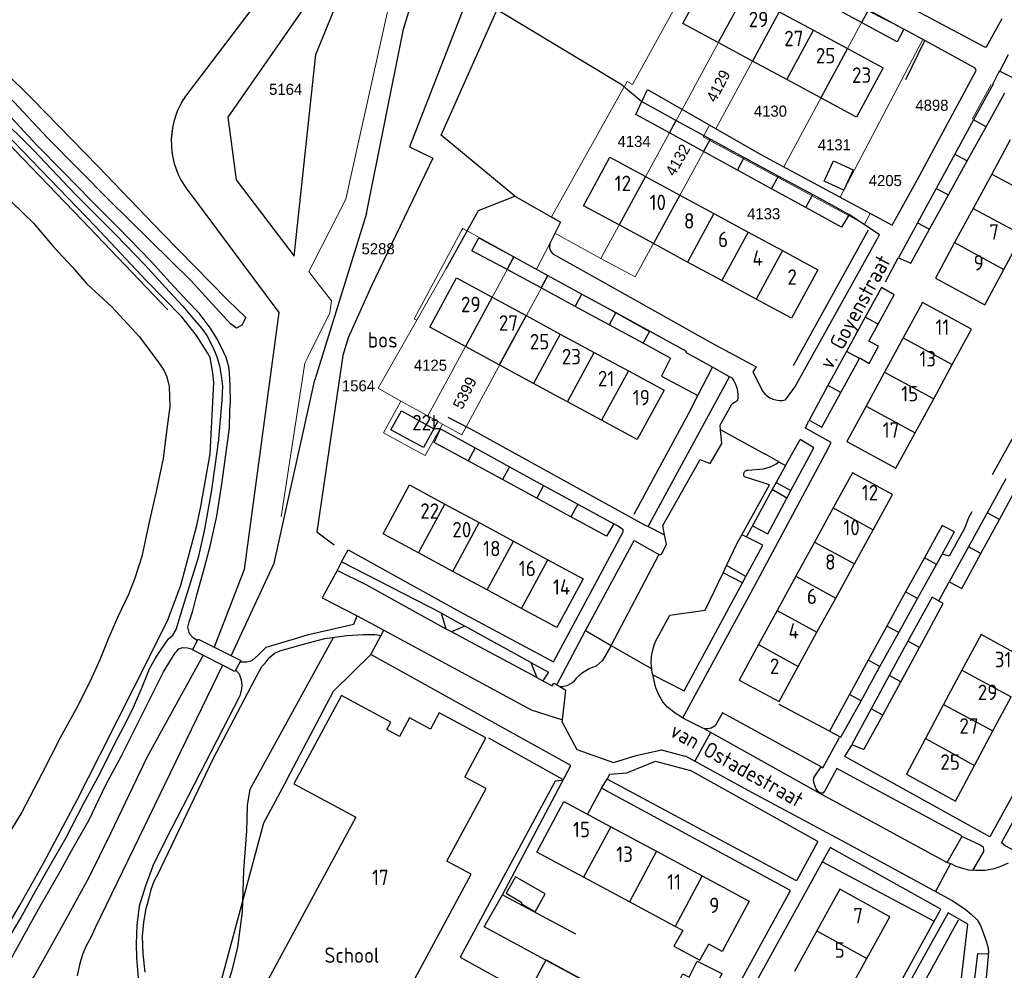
# Model space of a CAD drawing. Header units: metres. Extents: x 233829 to 239427, y 444283 to 448222.
# Tile 82 of 171: x 236238 to 236397, y 445300 to 445454. Entities that reach past the tile are written whole.
import ezdxf
from ezdxf.enums import TextEntityAlignment as Align

# ---------------------------------------------------------------- set-up
doc = ezdxf.new("R2010")
doc.units = ezdxf.units.M
doc.header["$MEASUREMENT"] = 0
for name, color, linetype in [('BIJGEBOUW', 4, 'Continuous'), ('DAKRAND', 4, 'Continuous'), ('DAKRAND-BYG', 4, 'Continuous'), ('FUNKTIEAAND', 253, 'Continuous'), ('Goud-kadastrale grenzen', 13, 'Continuous'), ('HEG', 253, 'Continuous'), ('HEK', 253, 'Continuous'), ('HOOFDGEBOUW', 4, 'Continuous'), ('HUISNUMMER', 253, 'Continuous'), ('INSTEEKSLOOT', 153, 'Continuous'), ('KANTVERH', 253, 'Continuous'), ('KANTWATER', 153, 'Continuous'), ('KNTONVERHARD', 253, 'Continuous'), ('KUNSTWERK', 253, 'Continuous'), ('MIDSLTGREPPEL', 253, 'Continuous'), ('OVLIJNOBJ', 253, 'Continuous'), ('RASTER', 253, 'Continuous'), ('STRAATNAAM', 253, 'Continuous'), ('TUSSENMUUR', 253, 'Continuous')]:
    doc.layers.add(name, color=color, linetype=linetype)
doc.layers.add('G01 kadestrale perceelsgrens', color=73, linetype='Continuous', lineweight=0)
doc.layers.add('Z01 perceelnummer', color=73, linetype='Continuous', lineweight=13)
doc.styles.get("Standard").update_dxf_attribs({"font": 'iso.shx'})
doc.styles.add('Styledgn001', font='dgn001.shx')

# ---------------------------------------------------------------- blocks, each defined once
blk = doc.blocks.new('A$C1532452F')
at = {"layer": 'G01 kadestrale perceelsgrens'}
for p, q in [((236337.138, 445443.037), (236350.871, 445468.059)), ((236358.587, 445463.901), (236345.149, 445439)), ((236364.133, 445460.913), (236350.605, 445435.879)), ((236375.19, 445454.955), (236361.584, 445429.723)), ((236381.021, 445451.989), (236375.19, 445454.955)), ((236384.076, 445450.317), (236381.021, 445451.989)), ((236370.693, 445424.819), (236384.076, 445450.317)), ((236336.266, 445443.526), (236324.003, 445421.631)), ((236337.138, 445443.037), (236336.266, 445443.526)), ((236392.075, 445437.419), (236395.113, 445443.044)), ((236345.149, 445439), (236344.069, 445436.986)), ((236345.149, 445439), (236349.55, 445436.483)), ((236344.069, 445436.986), (236332.016, 445414.91)), ((236349.55, 445436.483), (236348.519, 445434.577)), ((236349.55, 445436.483), (236350.605, 445435.879)), ((236349.61, 445433.987), (236337.551, 445411.901)), ((236348.519, 445434.577), (236349.61, 445433.987)), ((236349.61, 445433.987), (236374.652, 445420.432)), ((236361.584, 445429.723), (236370.693, 445424.819)), ((236372.852, 445423.657), (236370.693, 445424.819)), ((236375.583, 445422.187), (236372.852, 445423.657)), ((236324.003, 445421.631), (236324.671, 445421.251)), ((236324.563, 445418.962), (236325.476, 445420.792)), ((236325.476, 445420.792), (236324.671, 445421.251)), ((236374.652, 445420.432), (236375.583, 445422.187)), ((236310.379, 445419.364), (236306.984, 445413.294)), ((236309.457, 445419.397), (236309.655, 445419.765)), ((236310.379, 445419.364), (236309.655, 445419.765)), ((236317.946, 445415.171), (236310.379, 445419.364)), ((236323.75, 445417.33), (236324.563, 445418.962)), ((236324.563, 445418.962), (236332.016, 445414.91)), ((236321.584, 445413.181), (236323.75, 445417.33)), ((236317.946, 445415.171), (236303.977, 445389.402)), ((236321.584, 445413.181), (236317.946, 445415.171)), ((236332.016, 445414.91), (236337.551, 445411.901)), ((236306.984, 445413.294), (236302.222, 445404.91)), ((236321.584, 445413.181), (236323.466, 445412.135)), ((236323.466, 445412.135), (236309.494, 445386.36)), ((236323.466, 445412.135), (236334.366, 445406.08)), ((236302.222, 445404.91), (236301.788, 445405.145)), ((236334.366, 445406.08), (236339.878, 445403.03)), ((236299.641, 445391.793), (236303.977, 445389.402)), ((236303.977, 445389.402), (236306.369, 445388.083)), ((236306.369, 445388.083), (236305.688, 445386.802)), ((236309.494, 445386.36), (236306.369, 445388.083))]:
    blk.add_line(p, q, dxfattribs=at)
at = {"layer": 'G01 kadestrale perceelsgrens', "flags": 128}
for points in [[(236291.873, 445429.619), (236299.224, 445462.619), (236306.324, 445483.448), (236311.07, 445500)], [(236285.08, 445467.931), (236284.737, 445467.48), (236264.945, 445441.369)], [(236350.605, 445435.879), (236357.885, 445431.714), (236361.584, 445429.723)], [(236285.388, 445414.037), (236290.729, 445424.485), (236291.873, 445429.619)], [(236301.788, 445405.145), (236306.09, 445413.136), (236309.457, 445419.397)], [(236285.927, 445411.221), (236284.733, 445412.756), (236285.388, 445414.037)], [(236288.267, 445406.929), (236288.415, 445408.022), (236285.927, 445411.221)], [(236284.508, 445398.788), (236288.152, 445406.076), (236288.267, 445406.929)], [(236302.222, 445404.91), (236295.978, 445393.916), (236299.641, 445391.793)], [(236280.276, 445373.061), (236284.102, 445397.976), (236284.508, 445398.788)], [(236300.647, 445384.589), (236296.828, 445386.694), (236299.641, 445391.793)], [(236305.688, 445386.802), (236303.549, 445382.989), (236300.647, 445384.589)]]:
    blk.add_lwpolyline(points, dxfattribs=at)
at = {"layer": 'G01 kadestrale perceelsgrens'}
blk.add_ellipse((236275.463, 445433.775), major_axis=(-10.518, 7.594), ratio=1, start_param=0, end_param=1.3470204, dxfattribs=at)
at = {"layer": 'G01 kadestrale perceelsgrens', "style": 'Styledgn001'}
for s, rotation, p in [('4129', 62.58676, (236350.981, 445442.815)), ('4132', 60.26939, (236344.446, 445430.835)), ('5399', 63.38324, (236309.966, 445393.124))]:
    blk.add_text(s, height=1.8, rotation=rotation, dxfattribs=at).set_placement(p, align=Align.MIDDLE_CENTER)
at = {"layer": 'Z01 perceelnummer', "linetype": 'Continuous', "lineweight": 13, "style": 'Styledgn001'}
for s, p in [('5164', (236280.998, 445442.265)), ('4898', (236385.553, 445439.689)), ('4130', (236359.421, 445438.731)), ('4134', (236337.367, 445433.83)), ('4131', (236369.767, 445433.285)), ('4205', (236378.012, 445427.496)), ('4133', (236358.332, 445422.123)), ('5288', (236295.956, 445416.463)), ('4125', (236304.423, 445397.619)), ('1564', (236292.782, 445394.284))]:
    blk.add_text(s, height=1.8, dxfattribs=at).set_placement(p, align=Align.MIDDLE_CENTER)

msp = doc.modelspace()

# ---------------------------------------------------------------- linework, layer by layer
at = {"layer": 'BIJGEBOUW'}
msp.add_lwpolyline([(236304.99, 445387.35), (236303.3, 445384.28), (236298.03, 445387.18), (236299.73, 445390.26), (236304.99, 445387.35)], dxfattribs=at)
at = {"layer": 'DAKRAND'}
for p, q in [((236374.17, 445453.06), (236368.66, 445456.05)), ((236396.55, 445445.21), (236403.54, 445441.64)), ((236395.45, 445443.07), (236392.3, 445437.3)), ((236394.31, 445436.21), (236397.34, 445441.71)), ((236392.3, 445437.3), (236389.28, 445431.76)), ((236391.26, 445430.69), (236394.31, 445436.21)), ((236389.28, 445431.76), (236386.26, 445426.22)), ((236388.22, 445425.17), (236391.26, 445430.69)), ((236386.26, 445426.22), (236383.24, 445420.68)), ((236385.17, 445419.64), (236388.22, 445425.17))]:
    msp.add_line(p, q, dxfattribs=at)
for points in [[(236375.27, 445455.11), (236381.02, 445451.99), (236379.92, 445449.95), (236374.17, 445453.06)], [(236395.45, 445443.07), (236395.39, 445443.1), (236396.47, 445445.25), (236396.55, 445445.21)], [(236383.24, 445420.68), (236380.16, 445415.02), (236382.14, 445414.15), (236385.17, 445419.64)], [(236345.23, 445306.17), (236343.82, 445303.59), (236348.02, 445301.32), (236349.44, 445303.91)]]:
    msp.add_lwpolyline(points, dxfattribs=at)
at = {"layer": 'DAKRAND-BYG'}
for p, q in [((236344.2, 445437.23), (236349.74, 445434.22)), ((236348.62, 445432.18), (236343.1, 445435.2)), ((236349.74, 445434.22), (236355.2, 445431.25)), ((236354.08, 445429.18), (236348.62, 445432.18)), ((236355.2, 445431.25), (236360.74, 445428.23)), ((236359.62, 445426.15), (236354.08, 445429.18)), ((236360.74, 445428.23), (236366.28, 445425.22)), ((236365.15, 445423.12), (236359.62, 445426.15)), ((236366.28, 445425.22), (236372.15, 445422.03)), ((236317.93, 445415.13), (236323.4, 445412.14)), ((236322.31, 445410.12), (236316.82, 445413.09)), ((236323.4, 445412.14), (236328.93, 445409.12)), ((236327.85, 445407.12), (236322.31, 445410.12)), ((236377.37, 445410.18), (236374.76, 445405.38)), ((236379.44, 445408.99), (236377.37, 445410.18)), ((236328.93, 445409.12), (236334.39, 445406.13)), ((236376.85, 445404.24), (236379.44, 445408.99)), ((236333.32, 445404.16), (236327.85, 445407.12)), ((236334.39, 445406.13), (236339.92, 445403.11)), ((236374.76, 445405.38), (236371.75, 445399.84)), ((236338.86, 445401.16), (236333.32, 445404.16)), ((236375.36, 445401.51), (236376.85, 445404.24)), ((236339.92, 445403.11), (236345.8, 445399.89)), ((236343.26, 445398.78), (236338.86, 445401.16)), ((236345.8, 445399.89), (236345.7, 445399.71)), ((236345.7, 445399.71), (236347.02, 445398.99)), ((236350.03, 445397.32), (236347.02, 445398.99)), ((236371.75, 445399.84), (236368.74, 445394.31)), ((236370.82, 445393.18), (236373.83, 445398.71)), ((236373.83, 445398.71), (236373.88, 445398.79)), ((236347.68, 445392.74), (236350.03, 445397.32)), ((236311.67, 445384.23), (236317.21, 445381.2)), ((236316.08, 445379.11), (236310.54, 445382.12)), ((236317.21, 445381.2), (236322.74, 445378.17)), ((236321.62, 445376.09), (236316.08, 445379.11)), ((236322.74, 445378.17), (236328.27, 445375.15)), ((236397.51, 445379.24), (236394.49, 445373.73)), ((236396.47, 445372.65), (236399.48, 445378.17)), ((236327.15, 445373.08), (236321.62, 445376.09)), ((236328.27, 445375.15), (236334.09, 445371.97)), ((236394.49, 445373.73), (236391.46, 445368.21)), ((236393.46, 445367.13), (236396.47, 445372.65)), ((236386.29, 445365.39), (236389.18, 445370.64)), ((236384.33, 445366.46), (236381.3, 445360.93)), ((236383.24, 445359.88), (236386.29, 445365.39)), ((236381.3, 445360.93), (236378.27, 445355.41)), ((236380.19, 445354.36), (236383.24, 445359.88)), ((236383.54, 445351.95), (236387.4, 445359.07)), ((236378.27, 445355.41), (236375.24, 445349.88)), ((236377.15, 445348.84), (236380.19, 445354.36)), ((236381.68, 445352.94), (236378.66, 445347.41)), ((236380.53, 445346.41), (236383.54, 445351.95)), ((236375.24, 445349.88), (236372.21, 445344.35)), ((236374.1, 445343.32), (236377.15, 445348.84)), ((236378.66, 445347.41), (236375.73, 445342.03)), ((236377.6, 445341), (236380.53, 445346.41)), ((236372.21, 445344.35), (236368.96, 445338.41))]:
    msp.add_line(p, q, dxfattribs=at)
for points in [[(236343.1, 445435.2), (236337.64, 445438.19), (236338.62, 445440.27), (236344.2, 445437.23)], [(236369.65, 445430.7), (236372.81, 445429.23), (236371.29, 445425.96), (236368.13, 445427.42), (236369.65, 445430.7)], [(236372.15, 445422.03), (236370.92, 445419.96), (236365.15, 445423.12)], [(236316.82, 445413.09), (236311.14, 445416.15), (236312.27, 445418.23), (236317.93, 445415.13)], [(236373.88, 445398.79), (236375.39, 445397.92), (236376.92, 445400.72), (236375.36, 445401.51)], [(236343.26, 445398.78), (236341.78, 445395.85), (236347.68, 445392.74)], [(236368.74, 445394.31), (236365.69, 445388.7), (236367.76, 445387.58), (236370.82, 445393.18)], [(236310.54, 445382.12), (236305.01, 445385.13), (236306.04, 445387.31), (236311.67, 445384.23)], [(236334.09, 445371.97), (236332.91, 445369.95), (236327.15, 445373.08)], [(236389.18, 445370.64), (236387.2, 445371.69), (236384.33, 445366.46)], [(236391.46, 445368.21), (236388.36, 445362.54), (236390.39, 445361.49), (236393.46, 445367.13)], [(236387.4, 445359.07), (236385.57, 445360.07), (236381.68, 445352.94)], [(236368.96, 445338.41), (236370.84, 445337.41), (236374.1, 445343.32)], [(236375.73, 445342.03), (236372.58, 445336.26), (236374.56, 445335.41), (236377.6, 445341)], [(236323.01, 445312.08), (236318.18, 445314.85), (236316.65, 445312.19), (236319.23, 445310.7), (236319.1, 445310.49), (236321.36, 445309.19), (236323.01, 445312.08)], [(236351.58, 445299.18), (236349.24, 445294.49), (236344.2, 445296.99), (236345.26, 445299.12), (236346.29, 445298.6), (236347.57, 445301.18), (236351.58, 445299.18)]]:
    msp.add_lwpolyline(points, dxfattribs=at)
at = {"layer": 'HEG'}
for p, q in [((236381.36, 445443.86), (236384.4, 445450.14)), ((236363.14, 445397.58), (236375.28, 445419.52))]:
    msp.add_line(p, q, dxfattribs=at)
at = {"layer": 'HEK'}
for p, q in [((236368.96, 445338.41), (236360.86, 445342.71)), ((236367.76, 445317.29), (236385.91, 445307.65)), ((236316.18, 445311.84), (236327.88, 445305.62))]:
    msp.add_line(p, q, dxfattribs=at)
for points in [[(236318.09, 445425), (236306.14, 445434.86), (236315.23, 445455.16), (236335.3, 445443.09), (236338.62, 445440.27)], [(236337.46, 445293.58), (236313.13, 445306.73), (236316.08, 445311.94), (236327.16, 445332.85), (236294.76, 445350.82)]]:
    msp.add_lwpolyline(points, dxfattribs=at)
at = {"layer": 'HOOFDGEBOUW'}
for p, q in [((236360.84, 445454.81), (236366.38, 445451.82)), ((236366.38, 445451.82), (236371.9, 445448.85)), ((236356.53, 445446.84), (236350.99, 445449.83)), ((236362.08, 445443.85), (236356.53, 445446.84)), ((236367.6, 445440.87), (236362.08, 445443.85)), ((236398.23, 445434.09), (236395.23, 445428.55)), ((236339.24, 445428.14), (236344.78, 445425.14)), ((236395.23, 445428.55), (236392.22, 445423)), ((236344.78, 445425.14), (236350.28, 445422.16)), ((236392.22, 445423), (236389.22, 445417.45)), ((236350.28, 445422.16), (236355.83, 445419.16)), ((236340.5, 445417.31), (236334.96, 445420.31)), ((236355.83, 445419.16), (236361.38, 445416.16)), ((236397.19, 445413.13), (236400.19, 445418.69)), ((236346.03, 445414.31), (236340.5, 445417.31)), ((236361.38, 445416.16), (236367.1, 445413.06)), ((236351.58, 445411.31), (236346.03, 445414.31)), ((236357.13, 445408.31), (236351.58, 445411.31)), ((236314.4, 445408.63), (236319.89, 445405.66)), ((236319.89, 445405.66), (236325.43, 445402.66)), ((236388.85, 445397.73), (236391.95, 445403.44)), ((236325.43, 445402.66), (236330.9, 445399.69)), ((236380.9, 445402.04), (236377.89, 445396.5)), ((236315.56, 445397.68), (236310.08, 445400.65)), ((236330.9, 445399.69), (236336.44, 445396.69)), ((236321.1, 445394.68), (236315.56, 445397.68)), ((236385.84, 445392.19), (236388.85, 445397.73)), ((236336.44, 445396.69), (236342.21, 445393.56)), ((236377.89, 445396.5), (236374.89, 445390.97)), ((236326.57, 445391.71), (236321.1, 445394.68)), ((236382.83, 445386.65), (236385.84, 445392.19)), ((236332.11, 445388.71), (236326.57, 445391.71)), ((236376.04, 445371), (236379.15, 445376.7)), ((236306.77, 445375.15), (236312.31, 445372.15)), ((236369.59, 445374.52), (236366.56, 445368.99)), ((236312.31, 445372.15), (236317.86, 445369.15)), ((236373.01, 445365.47), (236376.04, 445371)), ((236317.86, 445369.15), (236323.41, 445366.15)), ((236366.56, 445368.99), (236363.54, 445363.46)), ((236308.04, 445364.25), (236302.5, 445367.25)), ((236323.41, 445366.15), (236329.13, 445363.06)), ((236369.99, 445359.94), (236373.01, 445365.47)), ((236313.59, 445361.25), (236308.04, 445364.25)), ((236363.54, 445363.46), (236360.52, 445357.93)), ((236319.14, 445358.25), (236313.59, 445361.25)), ((236366.96, 445354.41), (236369.99, 445359.94)), ((236360.52, 445357.93), (236357.49, 445352.4)), ((236363.94, 445348.88), (236366.96, 445354.41)), ((236390.42, 445348.26), (236387.45, 445342.7)), ((236387.45, 445342.7), (236384.5, 445337.2)), ((236395.42, 445338.43), (236398.4, 445343.98)), ((236392.42, 445332.83), (236395.42, 445338.43)), ((236333.59, 445322.93), (236341, 445318.96)), ((236341, 445318.96), (236348.41, 445314.98)), ((236336.62, 445310.78), (236329.21, 445314.76)), ((236348.41, 445314.98), (236356, 445310.91)), ((236344.03, 445306.81), (236336.62, 445310.78)), ((236375, 445301.63), (236378.72, 445308.38)), ((236345.23, 445306.17), (236344.03, 445306.81)), ((236366.94, 445306.08), (236363.32, 445299.5)), ((236371.37, 445295.06), (236375, 445301.63))]:
    msp.add_line(p, q, dxfattribs=at)
for points in [[(236350.99, 445449.83), (236345.25, 445452.92), (236349.55, 445460.9), (236355.3, 445457.8)], [(236371.9, 445448.85), (236377.65, 445445.74), (236373.35, 445437.77), (236367.6, 445440.87)], [(236334.96, 445420.31), (236329.21, 445423.42), (236333.46, 445431.27), (236339.24, 445428.14)], [(236389.22, 445417.45), (236386.12, 445411.72), (236394.09, 445407.41), (236397.19, 445413.13)], [(236367.1, 445413.06), (236362.86, 445405.21), (236357.13, 445408.31)], [(236310.08, 445400.65), (236304.32, 445403.77), (236308.64, 445411.76), (236314.4, 445408.63)], [(236391.95, 445403.44), (236384.01, 445407.76), (236380.9, 445402.04)], [(236342.21, 445393.56), (236337.88, 445385.58), (236332.11, 445388.71)], [(236374.89, 445390.97), (236371.78, 445385.25), (236379.72, 445380.94), (236382.83, 445386.65)], [(236379.15, 445376.7), (236372.71, 445380.23), (236369.59, 445374.52)], [(236302.5, 445367.25), (236296.77, 445370.34), (236301.05, 445378.24), (236306.77, 445375.15)], [(236329.13, 445363.06), (236324.86, 445355.16), (236319.14, 445358.25)], [(236401.45, 445349.67), (236393.52, 445354.04), (236390.42, 445348.26)], [(236357.49, 445352.4), (236354.36, 445346.66), (236360.84, 445343.2), (236363.94, 445348.88)], [(236301.02, 445340.58), (236299.39, 445337.56), (236297.37, 445338.65), (236298.03, 445339.86), (236290.01, 445344.18), (236282.3, 445329.89), (236292.33, 445324.48), (236274.12, 445290.7)], [(236313.44, 445329.11), (236309.97, 445330.98), (236313.39, 445337.32), (236305.86, 445341.38), (236304.43, 445338.74), (236301.02, 445340.58)], [(236384.5, 445337.2), (236381.42, 445331.46), (236389.35, 445327.09), (236392.42, 445332.83)], [(236292.45, 445280.81), (236311.02, 445315.25), (236307.1, 445317.37), (236313.44, 445329.11)], [(236329.21, 445314.76), (236321.62, 445318.83), (236326, 445327), (236333.59, 445322.93)], [(236378.72, 445308.38), (236370.67, 445312.83), (236366.94, 445306.08)], [(236356, 445310.91), (236351.62, 445302.74), (236349.44, 445303.91)]]:
    msp.add_lwpolyline(points, dxfattribs=at)
at = {"layer": 'INSTEEKSLOOT'}
for p, q in [((236300.04, 445451.99), (236309.4, 445481.99)), ((236296.26, 445473.1), (236271.66, 445437.78)), ((236285.86, 445447.91), (236296.26, 445473.1)), ((236285.08, 445467.93), (236264.95, 445441.37)), ((236294.07, 445422.18), (236300.04, 445451.99)), ((236282.35, 445415.29), (236285.86, 445447.91)), ((236271.66, 445437.78), (236272.99, 445427.64)), ((236272.99, 445427.64), (236282.35, 445415.29)), ((236265.73, 445425.21), (236279.88, 445406.14)), ((236294.07, 445422.18), (236285.73, 445395.27)), ((236279.88, 445406.14), (236274.26, 445364.56)), ((236279.13, 445365.6), (236285.73, 445395.27)), ((236272.19, 445350.61), (236279.13, 445365.6)), ((236274.26, 445364.56), (236269.42, 445352))]:
    msp.add_line(p, q, dxfattribs=at)
msp.add_lwpolyline([(236264.95, 445441.37), (236264.41, 445440.56), (236263.93, 445439.72), (236263.52, 445438.84), (236263.17, 445437.93), (236262.9, 445437), (236262.69, 445436.05), (236262.56, 445435.09), (236262.5, 445434.12), (236262.51, 445433.15), (236262.59, 445432.18), (236262.75, 445431.22), (236262.97, 445430.28), (236263.27, 445429.36), (236263.63, 445428.46), (236264.06, 445427.59), (236264.56, 445426.75), (236265.11, 445425.96), (236265.72, 445425.2)], dxfattribs=at)
at = {"layer": 'KANTVERH'}
for p, q in [((236384.4, 445450.14), (236381.02, 445451.99)), ((236396.55, 445445.21), (236397.95, 445447.9)), ((236396.46, 445445.04), (236396.55, 445445.21)), ((236338.62, 445440.27), (236339.52, 445442.22)), ((236339.52, 445442.22), (236357.89, 445431.71)), ((236377.07, 445418.7), (236372.15, 445422.03)), ((236378.03, 445411.11), (236380.08, 445414.99)), ((236405.57, 445398.51), (236395.31, 445379.86)), ((236352.82, 445395.76), (236350.03, 445397.32)), ((236339.63, 445371.51), (236352.82, 445395.76)), ((236353.17, 445395.57), (236352.82, 445395.76)), ((236351.32, 445387.91), (236353.16, 445391.34)), ((236353.83, 445391.71), (236353.16, 445391.34)), ((236351.37, 445387.16), (236351.32, 445387.91)), ((236351.38, 445387.16), (236358.58, 445383.25)), ((236361.85, 445381.4), (236364.23, 445385.59)), ((236368.32, 445383.32), (236369.27, 445385.11)), ((236360.81, 445382), (236358.53, 445383.3)), ((236355.79, 445380.65), (236358.31, 445380.86)), ((236360.35, 445378.66), (236359.71, 445377.48)), ((236360.35, 445378.66), (236362.75, 445377.34)), ((236362.1, 445376.12), (236359.71, 445377.48)), ((236362.1, 445376.12), (236362.75, 445377.34)), ((236391.48, 445372.91), (236390.83, 445371.18)), ((236392.02, 445373.89), (236391.48, 445372.91)), ((236339.63, 445371.51), (236342.31, 445370.15)), ((236342.61, 445368.66), (236342.31, 445370.15)), ((236355.49, 445369.86), (236354.81, 445370.16)), ((236355.6, 445369.8), (236355.49, 445369.86)), ((236390.83, 445371.18), (236388.33, 445366.71)), ((236290.06, 445365.81), (236291.1, 445367.73)), ((236388.33, 445366.71), (236387.24, 445367.06)), ((236290.06, 445365.81), (236289.31, 445364.41)), ((236306.23, 445357.47), (236290.06, 445365.81)), ((236351.76, 445364.02), (236352.33, 445365.21)), ((236355.44, 445363.41), (236352.33, 445365.21)), ((236294.14, 445362.03), (236289.31, 445364.41)), ((236354.89, 445362.39), (236351.76, 445364.02)), ((236354.89, 445362.39), (236355.44, 445363.41)), ((236306.97, 445354.93), (236294.14, 445362.03)), ((236386.65, 445359.48), (236388.36, 445362.54)), ((236292.56, 445357.06), (236296.89, 445354.72)), ((236306.23, 445357.47), (236310, 445355.41)), ((236306.97, 445354.93), (236306.23, 445357.47)), ((236310, 445355.41), (236307.83, 445354.5)), ((236320.67, 445349.49), (236310, 445355.41)), ((236294.76, 445350.82), (236296.89, 445354.72)), ((236307.83, 445354.5), (236306.97, 445354.93)), ((236321.62, 445347.07), (236307.83, 445354.5)), ((236333.67, 445352.28), (236332.25, 445349.82)), ((236333.67, 445352.28), (236340.22, 445348.51)), ((236320.67, 445349.49), (236321.62, 445347.07)), ((236331.29, 445348.95), (236332.25, 445349.82)), ((236321.62, 445347.07), (236322.63, 445346.57)), ((236322.63, 445346.57), (236324.14, 445345.76)), ((236324.14, 445345.76), (236324.37, 445346.15)), ((236324.38, 445346.16), (236325.33, 445345.62)), ((236325.33, 445345.62), (236326.34, 445345.06)), ((236325.79, 445340.24), (236326.34, 445345.06)), ((236325.74, 445339.87), (236325.79, 445340.24)), ((236325.74, 445339.87), (236328.11, 445335.45)), ((236349.74, 445338.21), (236347.18, 445333.54)), ((236325.86, 445330.56), (236313.89, 445337.29)), ((236328.11, 445335.45), (236334.02, 445333.35)), ((236337.69, 445334.47), (236341.82, 445335.38)), ((236341.82, 445335.38), (236345.59, 445334.36)), ((236334.02, 445333.35), (236337.69, 445334.47)), ((236336.17, 445331.66), (236340.82, 445333.53)), ((236340.82, 445333.53), (236346.48, 445332.01)), ((236333.47, 445331.43), (236336.17, 445331.66)), ((236367.12, 445320.52), (236346.48, 445332.01)), ((236332.11, 445329.15), (236333.04, 445330.62)), ((236388.57, 445316.99), (236386.11, 445312.48))]:
    msp.add_line(p, q, dxfattribs=at)
for points in [[(236274.53, 445405.33), (236273.91, 445404.08), (236273.04, 445403.61), (236272.06, 445404.29), (236265.65, 445411.3), (236252.42, 445424.32), (236242.4, 445434.47), (236231.62, 445445.95), (236226.47, 445451.16), (236225.93, 445453.19), (236226.17, 445454.18), (236226.9, 445455.01), (236228.29, 445456.02)], [(236379.36, 445457.04), (236394.08, 445449.15), (236394.39, 445449.14), (236396.9, 445453.73)], [(236357.89, 445431.71), (236379.12, 445420.28), (236383.2, 445427.69), (236392.7, 445445.32), (236392.56, 445445.68), (236384.4, 445450.14)], [(236266.72, 445353.04), (236266.06, 445353.53), (236265.43, 445354.14), (236265.15, 445355.24), (236265.37, 445356.08), (236265.96, 445357.86), (236266.61, 445360.48), (236267.68, 445364.09), (236268.77, 445368.34), (236269.86, 445373.19), (236270.73, 445378.74), (236271.89, 445387.5), (236271.98, 445390.27), (236272.08, 445391.72), (236272.02, 445394.19), (236271.89, 445396.4), (236271.82, 445397.36), (236271.37, 445398.84), (236270.99, 445399.7), (236269.96, 445401.8), (236268.77, 445403.65), (236266.98, 445406.03), (236265.04, 445408.05), (236262.33, 445411.01), (236259.27, 445414.33), (236253.92, 445419.9), (236249.6, 445424.22), (236245.03, 445428.9), (236240.75, 445433.22), (236236.62, 445437.63)], [(236306.94, 445413.21), (236312.21, 445422.64), (236318.09, 445425)], [(236318.09, 445425), (236325.48, 445420.79), (236323.75, 445417.33), (236323.68, 445416.63), (236323.91, 445416.02), (236324.25, 445415.65), (236335.01, 445409.6), (236349.91, 445401.25), (236357.14, 445397.38)], [(236361.85, 445392), (236363.35, 445394.05), (236377.07, 445418.7)], [(236357.14, 445397.38), (236356.57, 445396.55), (236358.2, 445393.39)], [(236353.17, 445395.57), (236353.5, 445395.08), (236353.77, 445394.55), (236353.98, 445393.98), (236354.1, 445393.4), (236354.15, 445392.81), (236354.13, 445392.21)], [(236354.13, 445392.21), (236354.1, 445392.01), (236353.99, 445391.84), (236353.83, 445391.71)], [(236358.2, 445393.39), (236358.53, 445392.99), (236358.92, 445392.65), (236359.35, 445392.36), (236359.81, 445392.14), (236360.31, 445391.99), (236360.82, 445391.92), (236361.33, 445391.92), (236361.85, 445392)], [(236307.26, 445389.22), (236310.91, 445387.34), (236338.95, 445371.85), (236339.63, 445371.51)], [(236306.04, 445387.31), (236304.99, 445387.35), (236305.68, 445388.6)], [(236369.27, 445385.11), (236365.1, 445387.41), (236365.64, 445388.65)], [(236342.31, 445370.15), (236342.01, 445371.67), (236348.07, 445382.34), (236349.69, 445381.69), (236351.54, 445384.95), (236351.37, 445387.16)], [(236236.02, 445304.51), (236238.09, 445308.09), (236240.57, 445312.61), (236243, 445316.89), (236245.43, 445321.06), (236248.28, 445326.62), (236250.92, 445331.48), (236253.36, 445336.4), (236255.28, 445340.09), (236256.37, 445342.26), (236257.79, 445345.51), (236258.99, 445348.51), (236259.93, 445350.23), (236260.85, 445351.61), (236262.03, 445353.32), (236262.74, 445353.95), (236263.26, 445354.84), (236264.38, 445358.39), (236266.94, 445366.74), (236267.87, 445370.8), (236269, 445377.09), (236270.05, 445384.33), (236270.07, 445385.07)], [(236362.75, 445377.34), (236366.43, 445384.27), (236364.23, 445385.59)], [(236345.23, 445340.57), (236356.97, 445362.09), (236368.32, 445383.32)], [(236358.31, 445380.86), (236358.84, 445380.99), (236359.37, 445381.17), (236359.87, 445381.4), (236360.35, 445381.68), (236360.81, 445382)], [(236360.81, 445382), (236361.85, 445381.4), (236360.35, 445378.66)], [(236354.81, 445370.16), (236359.29, 445378.24), (236355.21, 445379.56)], [(236355.21, 445379.56), (236355.13, 445379.76), (236355.1, 445379.97), (236355.14, 445380.17), (236355.24, 445380.36), (236355.39, 445380.51), (236355.58, 445380.61), (236355.79, 445380.65)], [(236359.71, 445377.48), (236355.65, 445370.04), (236355.49, 445369.86)], [(236356.55, 445371.63), (236359.03, 445370.33), (236362.1, 445376.12)], [(236291.1, 445367.73), (236291.23, 445367.68), (236309.11, 445357.77), (236324.32, 445349.61), (236334.26, 445368.14), (236335.6, 445370.66), (236335.61, 445370.96), (236334.78, 445371.59), (236333.99, 445372.03)], [(236352.33, 445365.21), (236354.07, 445368.82), (236354.81, 445370.16)], [(236355.44, 445363.41), (236358.18, 445368.5), (236355.6, 445369.8)], [(236329.52, 445354.67), (236337.36, 445369.24), (236341.11, 445367.15), (236341.55, 445366.93), (236341.86, 445367.12), (236342.61, 445368.66)], [(236324.85, 445345.89), (236329.52, 445354.67), (236333.67, 445352.28), (236341.38, 445366.96)], [(236289.31, 445364.41), (236286.93, 445359.99), (236292.56, 445357.06)], [(236343.15, 445357.19), (236348.85, 445357.96), (236351.76, 445364.02)], [(236340.28, 445347.59), (236345.49, 445344.94), (236354.89, 445362.39)], [(236276.59, 445350.77), (236277.86, 445352.01), (236282.06, 445353.21), (236284.67, 445354.03), (236292.01, 445355.71), (236292.56, 445357.06)], [(236340.28, 445347.83), (236340.14, 445349.47), (236340.19, 445350.47), (236340.34, 445351.36), (236340.64, 445352.3), (236340.84, 445352.9), (236343.15, 445357.19)], [(236269.27, 445333.92), (236276.01, 445346.76), (236277.15, 445348.87), (236277.66, 445349.41), (236278.32, 445350.29), (236279.13, 445350.97), (236280.04, 445351.39), (236284.24, 445352.6), (236287.34, 445353.42), (236290.88, 445353.9), (236293.57, 445354.04), (236295.41, 445354.05), (236296.43, 445353.88)], [(236296.89, 445354.72), (236320.73, 445341.86), (236325.79, 445340.24)], [(236229.05, 445290.09), (236231.67, 445294.06), (236234.24, 445297.73), (236236.71, 445301.76), (236239.66, 445307.16), (236241.26, 445310.06), (236244.31, 445315.32), (236246.64, 445319.54), (236249.22, 445324.06), (236251.93, 445329.72), (236254.42, 445334.39), (236256.91, 445339.36), (236259.04, 445343.59), (236261.22, 445348.02), (236263.13, 445351.06), (236263.38, 445351.35), (236263.74, 445351.74), (236264.34, 445351.93), (236265.13, 445351.91), (236265.99, 445351.68)], [(236273.63, 445349.64), (236274.78, 445349.62), (236275.58, 445349.85), (236276.14, 445350.33), (236276.59, 445350.77)], [(236320.67, 445349.49), (236323.53, 445347.96), (236322.63, 445346.57)], [(236403.96, 445350.12), (236409.19, 445347.27), (236394.95, 445321.28), (236371.48, 445334.32), (236372.58, 445336.11)], [(236272.9, 445348.34), (236273.49, 445347.66), (236273.82, 445346.7), (236273.9, 445345.91), (236273.84, 445345.26), (236273.68, 445344.57), (236273.57, 445344.12), (236261.58, 445320.76), (236259.55, 445316.73), (236258.34, 445313.37), (236257.32, 445310.07), (236256.91, 445306.99), (236256.8, 445304.01), (236256.85, 445301.77), (236257.12, 445298.38)], [(236327.74, 445346.57), (236328.13, 445347.05), (236328.57, 445347.49), (236329.05, 445347.89), (236329.57, 445348.23), (236330.12, 445348.53), (236330.69, 445348.76), (236331.29, 445348.95)], [(236348.75, 445338.77), (236348.5, 445338.91), (236345.48, 445340.41), (236343.99, 445341.31), (236342.8, 445342.26), (236342.01, 445343.16), (236341.36, 445344.3), (236340.87, 445345.4), (236340.67, 445346.34), (236340.43, 445347.34), (236340.28, 445347.83)], [(236325.33, 445345.62), (236325.77, 445345.64), (236326.21, 445345.72), (236326.63, 445345.85), (236327.03, 445346.04), (236327.4, 445346.28), (236327.74, 445346.57)], [(236348.75, 445338.77), (236367.6, 445328.27), (236388.03, 445317.13), (236388.23, 445317.53), (236390.38, 445321.29), (236390.28, 445321.54), (236370.19, 445332.34), (236368.24, 445328.72), (236367.89, 445328.37), (236367.45, 445328.37), (236367.2, 445328.57), (236366.85, 445329.07), (236366.56, 445329.77), (236366.41, 445330.36), (236366.46, 445330.86), (236366.61, 445331.11), (236367.61, 445332.65), (236351.69, 445341.34), (236350.49, 445339.26), (236349.84, 445338.91), (236349.3, 445338.76), (236348.75, 445338.77)], [(236367.61, 445332.65), (236367.92, 445332.47), (236370.6, 445337.36)], [(236258.29, 445299.4), (236257.95, 445302.39), (236257.82, 445305.23), (236258.07, 445307.51), (236258.41, 445309.69), (236258.84, 445311.22), (236259.22, 445312.76), (236259.75, 445314.14), (236260.42, 445315.42), (236260.84, 445316.35), (236269.27, 445333.92)], [(236345.61, 445334.41), (236356.37, 445328.51), (236371.55, 445320.41), (236388.81, 445311.02), (236390.89, 445309.67), (236391.93, 445308.77), (236392.87, 445307.87), (236393.42, 445306.98), (236393.91, 445305.68), (236394.35, 445304.44), (236394.65, 445303.35), (236394.69, 445302.55), (236394.68, 445302.37)], [(236405.37, 445332.13), (236403.73, 445332.93), (236396.79, 445320.38), (236397.48, 445319.83), (236399.76, 445318.63)], [(236325.78, 445330.42), (236324.58, 445330.3), (236309.25, 445301.84), (236320.11, 445295.79), (236323.17, 445301.39), (236331.08, 445297.1), (236326.58, 445289.04), (236325.83, 445288.66), (236320.67, 445291.4), (236318.04, 445287.03), (236313.63, 445278.38)], [(236367.12, 445320.52), (236363.67, 445314.2), (236333.04, 445330.62), (236333.47, 445331.43)], [(236349.88, 445293.92), (236351.82, 445292.87), (236362.69, 445312.63), (236332.11, 445329.15), (236329.82, 445324.95)], [(236390.23, 445321.49), (236393.36, 445319.99), (236393.8, 445319.74), (236393.9, 445319.3), (236393.9, 445318.95), (236392.1, 445315.83)], [(236369.05, 445319.45), (236346.18, 445277.97), (236341.37, 445280.32), (236342.09, 445281.79), (236341.75, 445282.25), (236336.24, 445284.95), (236340.06, 445291.73), (236345.48, 445289.13), (236350.53, 445290.61), (236351.25, 445291.79), (236349.29, 445292.86)], [(236352.89, 445264.7), (236384.74, 445250.61), (236387.6, 445275.05), (236391.38, 445307.18), (236388.2, 445308.98), (236369.52, 445275.45), (236368.52, 445276), (236387.01, 445309.58), (236369.11, 445319.57)], [(236388.03, 445317.13), (236388.63, 445316.98), (236389.42, 445316.53), (236390.31, 445316.28), (236391.46, 445315.98), (236392.6, 445315.92), (236394.19, 445315.92), (236395.68, 445316.16), (236396.87, 445316.6), (236397.97, 445317.1)], [(236392.19, 445295.7), (236392.99, 445302.44), (236394.68, 445302.37)], [(236394.68, 445302.37), (236394.64, 445302), (236394.23, 445297.29), (236392.19, 445295.7)]]:
    msp.add_lwpolyline(points, dxfattribs=at)
at = {"layer": 'KANTWATER'}
for points in [[(236226.3, 445279.8), (236229.62, 445284.06), (236232.23, 445287.48), (236234.68, 445290.41), (236237.45, 445294.13), (236240.28, 445298.65), (236241.93, 445301.59), (236245.03, 445307.1), (236249.17, 445314.66), (236252.71, 445321.9), (236258.64, 445334.3), (236267.65, 445350.67)], [(236270.8, 445349.07), (236257.27, 445321.15), (236250.19, 445306.59), (236249.52, 445305.11), (236248.74, 445303.64), (236248.11, 445302.26), (236247.63, 445300.58), (236247.29, 445298.79)]]:
    msp.add_lwpolyline(points, dxfattribs=at)
at = {"layer": 'KNTONVERHARD'}
msp.add_lwpolyline([(236229.85, 445442.64), (236234.08, 445438.47), (236240.22, 445432.43), (236246.92, 445425.32), (236253.53, 445418.7), (236258.2, 445413.87), (236262.17, 445409.56), (236264.36, 445407.17), (236266, 445405.25), (236267.4, 445403.6), (236268.22, 445402.41), (236268.98, 445400.98), (236269.58, 445399.65), (236269.95, 445398.63), (236270.27, 445397.52), (236270.57, 445395.95), (236270.76, 445394.23), (236270.68, 445391.97), (236270.07, 445385.07)], dxfattribs=at)
at = {"layer": 'KUNSTWERK'}
msp.add_lwpolyline([(236273.74, 445349.84), (236272.76, 445348.07), (236265.92, 445351.55), (236266.86, 445353.28), (236273.74, 445349.84)], dxfattribs=at)
at = {"layer": 'MIDSLTGREPPEL'}
msp.add_lwpolyline([(236221.11, 445448.87), (236228.84, 445441.07), (236248.08, 445421.1), (236261.92, 445406.6)], dxfattribs=at)
at = {"layer": 'OVLIJNOBJ'}
msp.add_line((236371.2, 445273.71), (236389.84, 445307.88), dxfattribs=at)
for points in [[(236331.76, 445511.83), (236301.03, 445432.93), (236304.82, 445431.11), (236294.88, 445410.44), (236291.12, 445402.07), (236290.26, 445399.21), (236286.02, 445370.66), (236288.86, 445368.56)], [(236274.53, 445405.33), (236271.63, 445408.13), (236261.04, 445419), (236250.69, 445429.76), (236240, 445440.74), (236230.75, 445449.8)], [(236236.71, 445424), (236240.22, 445420.61), (236243.51, 445416.73), (236246.52, 445413.51), (236248.84, 445410.77), (236252.84, 445407.11), (236257.35, 445402.23), (236260.48, 445398), (236261.29, 445396.81), (236261.76, 445395.74), (236262.16, 445394.17), (236262.25, 445390.95), (236261.71, 445386.89), (236261.16, 445382.53), (236260.07, 445377.19), (236258.96, 445372.5), (236257.75, 445366.66), (236256.58, 445363.17), (236255.58, 445360.49), (236253.85, 445356.88), (236252.33, 445353.46), (236250.95, 445349.94), (236249.37, 445346.47), (236247.11, 445342.02), (236244.54, 445337.33), (236241.57, 445331.49), (236238.29, 445325.27), (236233.08, 445316.79)], [(236288.76, 445353.61), (236275.23, 445328.97), (236274.78, 445326.45), (236274.73, 445324.11), (236274.69, 445322.27), (236274.2, 445315.87), (236273.96, 445309.16), (236273.19, 445303.46), (236272.26, 445299.45), (236270.72, 445294.91), (236270.12, 445283.79)]]:
    msp.add_lwpolyline(points, dxfattribs=at)
at = {"layer": 'RASTER'}
for p, q in [((236288.72, 445344.88), (236294.76, 445350.82)), ((236281.19, 445330.54), (236288.72, 445344.88)), ((236281.19, 445330.54), (236277.4, 445323.53)), ((236277.4, 445323.53), (236267.14, 445285.45))]:
    msp.add_line(p, q, dxfattribs=at)
for points in [[(236233.91, 445303.31), (236237.98, 445310.23), (236241.86, 445317.16), (236247.2, 445327.19), (236250.98, 445334.65), (236256.43, 445345.43), (236261.88, 445356.26), (236264.03, 445362.02), (236266.63, 445371.69), (236267.28, 445374.78), (236268.78, 445383.28), (236269.37, 445394.83), (236269.22, 445396.4), (236268.8, 445398.87), (236268.38, 445399.64), (236266.56, 445402.42), (236264.2, 445405.42), (236258.51, 445411.29), (236250.16, 445420.13), (236228.01, 445443.06)], [(236337.36, 445373.52), (236346.16, 445389.77), (236347.68, 445392.74)]]:
    msp.add_lwpolyline(points, dxfattribs=at)
at = {"layer": 'TUSSENMUUR'}
for p, q in [((236355.3, 445457.8), (236350.99, 445449.83)), ((236360.84, 445454.81), (236356.53, 445446.84)), ((236375.27, 445455.11), (236374.17, 445453.06)), ((236362.08, 445443.85), (236366.38, 445451.82)), ((236371.9, 445448.85), (236367.6, 445440.87)), ((236343.1, 445435.2), (236344.2, 445437.23)), ((236394.31, 445436.21), (236392.3, 445437.3)), ((236348.62, 445432.18), (236349.74, 445434.22)), ((236354.08, 445429.18), (236355.2, 445431.25)), ((236389.28, 445431.76), (236391.26, 445430.69)), ((236339.24, 445428.14), (236334.96, 445420.31)), ((236359.62, 445426.15), (236360.74, 445428.23)), ((236395.23, 445428.55), (236403.2, 445424.24)), ((236386.26, 445426.22), (236388.22, 445425.17)), ((236344.78, 445425.14), (236340.5, 445417.31)), ((236365.15, 445423.12), (236366.28, 445425.22)), ((236392.22, 445423), (236400.19, 445418.69)), ((236350.28, 445422.16), (236346.03, 445414.31)), ((236383.24, 445420.68), (236385.17, 445419.64)), ((236355.83, 445419.16), (236351.58, 445411.31)), ((236361.38, 445416.16), (236357.13, 445408.31)), ((236389.22, 445417.45), (236397.19, 445413.13)), ((236316.82, 445413.09), (236317.93, 445415.13)), ((236322.31, 445410.12), (236323.4, 445412.14)), ((236314.4, 445408.63), (236310.08, 445400.65)), ((236327.85, 445407.12), (236328.93, 445409.12)), ((236319.89, 445405.66), (236315.56, 445397.68)), ((236334.39, 445406.13), (236333.32, 445404.16)), ((236376.85, 445404.24), (236374.76, 445405.38)), ((236325.43, 445402.66), (236321.1, 445394.68)), ((236338.86, 445401.16), (236339.92, 445403.11)), ((236380.9, 445402.04), (236388.85, 445397.73)), ((236326.57, 445391.71), (236330.9, 445399.69)), ((236373.83, 445398.71), (236371.75, 445399.84)), ((236336.44, 445396.69), (236332.11, 445388.71)), ((236377.89, 445396.5), (236385.84, 445392.19)), ((236370.82, 445393.18), (236368.74, 445394.31)), ((236374.89, 445390.97), (236382.83, 445386.65)), ((236311.67, 445384.23), (236310.54, 445382.12)), ((236317.21, 445381.2), (236316.08, 445379.11)), ((236322.74, 445378.17), (236321.62, 445376.09)), ((236302.5, 445367.25), (236306.77, 445375.15)), ((236328.27, 445375.15), (236327.15, 445373.08)), ((236369.59, 445374.52), (236376.04, 445371)), ((236396.47, 445372.65), (236394.49, 445373.73)), ((236308.04, 445364.25), (236312.31, 445372.15)), ((236313.59, 445361.25), (236317.86, 445369.15)), ((236366.56, 445368.99), (236373.01, 445365.47)), ((236393.46, 445367.13), (236391.46, 445368.21)), ((236319.14, 445358.25), (236323.41, 445366.15)), ((236386.29, 445365.39), (236384.33, 445366.46)), ((236363.54, 445363.46), (236369.99, 445359.94)), ((236383.24, 445359.88), (236381.3, 445360.93)), ((236360.52, 445357.93), (236366.96, 445354.41)), ((236380.19, 445354.36), (236378.27, 445355.41)), ((236357.49, 445352.4), (236363.94, 445348.88)), ((236383.54, 445351.95), (236381.68, 445352.94)), ((236377.15, 445348.84), (236375.24, 445349.88)), ((236380.53, 445346.41), (236378.66, 445347.41)), ((236390.42, 445348.26), (236398.4, 445343.98)), ((236374.1, 445343.32), (236372.21, 445344.35)), ((236387.45, 445342.7), (236395.42, 445338.43)), ((236377.6, 445341), (236375.73, 445342.03)), ((236384.5, 445337.2), (236392.42, 445332.83)), ((236333.59, 445322.93), (236329.21, 445314.76)), ((236341, 445318.96), (236336.62, 445310.78)), ((236348.41, 445314.98), (236344.03, 445306.81)), ((236366.94, 445306.08), (236375, 445301.63))]:
    msp.add_line(p, q, dxfattribs=at)

# ---------------------------------------------------------------- block references
at = {"layer": 'Goud-kadastrale grenzen', "linetype": 'Continuous'}
msp.add_blockref('A$C1532452F', (0, 0), dxfattribs=at)

# ---------------------------------------------------------------- texts
at = {"layer": 'FUNKTIEAAND'}
for s, p in [('bos', (236294.3, 445400.47)), ('School', (236287.28, 445300.9))]:
    msp.add_text(s, height=2.5, dxfattribs=at).set_placement(p)
at = {"layer": 'HUISNUMMER'}
for s, p in [('29', (236355.91, 445452.32)), ('27', (236361.65, 445449.24)), ('25', (236366.77, 445446.45)), ('23', (236372.62, 445443.31)), ('12', (236334.22, 445425.79)), ('10', (236339.87, 445422.72)), ('8', (236345.44, 445419.72)), ('6', (236350.96, 445416.73)), ('7', (236394.82, 445417.94)), ('4', (236356.52, 445413.71)), ('9', (236392.29, 445412.94)), ('2', (236362.18, 445410.63)), ('29', (236309.36, 445406.2)), ('27', (236315.48, 445403.2)), ('11', (236386.12, 445402.53)), ('25', (236320.49, 445400.17)), ('23', (236325.67, 445397.76)), ('13', (236383.53, 445397.41)), ('21', (236331.51, 445394.2)), ('19', (236337.16, 445391.13)), ('15', (236380.59, 445391.77)), ('22t', (236301.46, 445387.09)), ('17', (236377.59, 445385.88)), ('12', (236374.2, 445375.74)), ('22', (236302.76, 445372.76)), ('20', (236307.96, 445369.76)), ('10', (236371.22, 445370.1)), ('18', (236312.95, 445366.7)), ('8', (236368.27, 445364.53)), ('16', (236318.72, 445363.48)), ('14', (236324.24, 445360.48)), ('6', (236365.32, 445358.97)), ('4', (236362.35, 445353.37)), ('31', (236395.72, 445348.74)), ('2', (236359.33, 445347.66)), ('29', (236392.97, 445343.43)), ('27', (236390, 445338)), ('25', (236386.92, 445332.15)), ('15', (236327.48, 445321.24)), ('13', (236334.48, 445317.24)), ('17', (236294.97, 445313.48)), ('11', (236342.72, 445312.76)), ('9', (236349.52, 445308.96)), ('7', (236372.82, 445307.29)), ('5', (236369.82, 445301.73))]:
    msp.add_text(s, height=2.5, dxfattribs=at).set_placement(p)
at = {"layer": 'STRAATNAAM'}
for s, rotation, p in [('v. Goyenstraat', 61.6138, (236369.36, 445396.75)), ('van Ostadestraat', 330.6672, (236342.95, 445337.71))]:
    msp.add_text(s, height=2.5, rotation=rotation, dxfattribs=at).set_placement(p)

doc.saveas('drawing.dxf')
